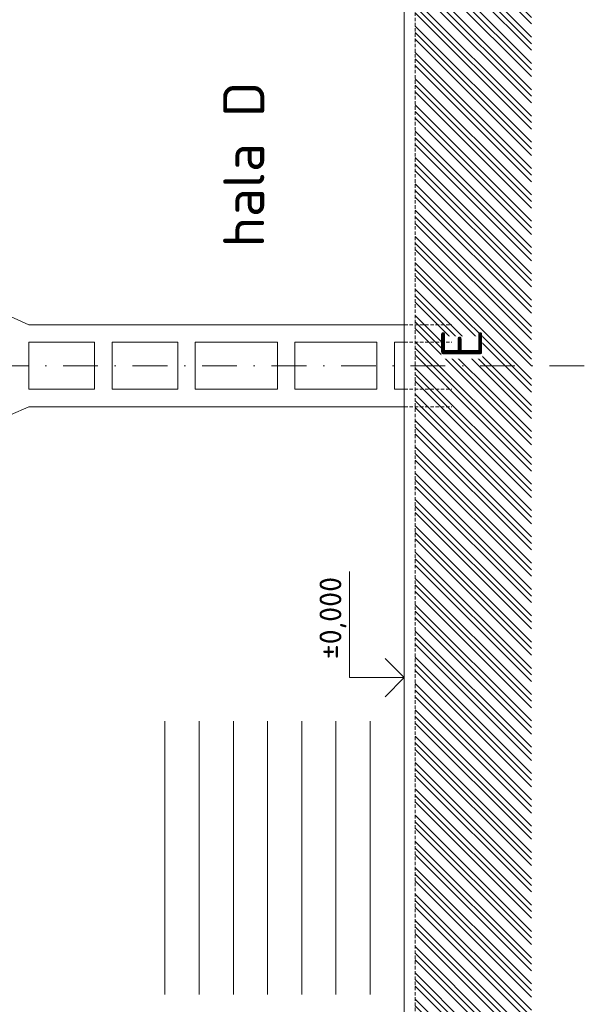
# Model space of a CAD drawing. Header units: millimetres. Extents: x -746391 to 410178, y -169697 to 100555.
# Tile 146 of 179: x 211935 to 222255, y 51627 to 69627. Entities that reach past the tile are written whole.
import ezdxf
from ezdxf.enums import TextEntityAlignment as Align

# ---------------------------------------------------------------- set-up
doc = ezdxf.new("R2010")
doc.units = ezdxf.units.MM
for name, pattern in [('CENTERX2', [101.6, 63.5, -12.7, 12.7, -12.7]), ('DASHDOT', [25.4, 12.7, -6.35, 0, -6.35]), ('HIDDEN', [9.525, 6.35, -3.175])]:
    doc.linetypes.add(name, pattern=pattern)
doc.layers.get('0').update_dxf_attribs({"color": 9})
for name, color, linetype, lineweight in [('A99_N_kce-pohl', 9, 'Continuous', 9), ('A99_N_koty-200-vysk', 9, 'Continuous', 9), ('A99_N_txt-popis-200', 9, 'Continuous', 5), ('A99_S_kce-pohl', 9, 'Continuous', 5), ('A99_S_kce-rez-sil', 9, 'Continuous', 15), ('A99_S_osy', 9, 'CENTERX2', 5), ('A99_S_sraf', 9, 'Continuous', 9)]:
    doc.layers.add(name, color=color, linetype=linetype, lineweight=lineweight)
doc.styles.add('A99_kota', font='isocpeur.ttf', dxfattribs={"height": 2})
doc.styles.add('ad_popis 100', font='isocpeur.ttf', dxfattribs={"height": 200})

# ---------------------------------------------------------------- blocks, each defined once
blk = doc.blocks.new('*U21')
at = {"color": 0, "linetype": 'ByBlock', "lineweight": -2}
blk.add_line((-3, 0), (7, 0), dxfattribs=at)
for points in [[(0, 0), (0, 5), (0, 5), (9.7, 5)], [(-1.75, 1.75), (0, 0), (1.75, 1.75)]]:
    blk.add_lwpolyline(points, dxfattribs=at)
at = {"color": 0, "linetype": 'ByBlock', "lineweight": -2, "style": 'A99_kota'}
for tag, p in [('VYSKA', (9.2, 7.75)), ('POPIS', (9.2, 4.5))]:
    blk.add_attdef(tag, text='', height=2, dxfattribs=at).set_placement(p, align=Align.TOP_RIGHT)

msp = doc.modelspace()

# ---------------------------------------------------------------- hatches: boundary and pattern name
at = {"layer": 'A99_S_sraf', "linetype": 'Continuous', "lineweight": 0}
h = msp.add_hatch(dxfattribs=at)
h.set_pattern_fill('ZEM_PUVODNI', color=256, scale=85)
h.set_pattern_definition([(135, (213305, 600), (-240.4163, -240.4163), []), (135, (213305, 720.2), (-240.4163, -240.4163), []), (135, (213305, 840.4), (-240.4163, -240.4163), [])])
h.paths.add_polyline_path([(219777.4, -17485), (219422.4, -5026.1), (219315.1, -1450.6), (219910.3, -1279.6), (219850, -970), (219850, -600), (219165, -600), (219165, 83650), (221290, 83650), (221290, -17487.5)])

# ---------------------------------------------------------------- linework, layer by layer
at = {"layer": 'A99_N_kce-pohl', "color": 1, "linetype": 'Continuous', "lineweight": 5}
for points in [[(214590, 56805), (214590, 56805), (214590, 51805)], [(215215, 56805), (215215, 56805), (215215, 51805)], [(215840, 56805), (215840, 56805), (215840, 51805)], [(216465, 56805), (216465, 56805), (216465, 51805)], [(217090, 56805), (217090, 56805), (217090, 51805)], [(217715, 56805), (217715, 56805), (217715, 51805)], [(218340, 56805), (218340, 56805), (218340, 51805)]]:
    msp.add_lwpolyline(points, dxfattribs=at)
at = {"layer": 'A99_S_kce-pohl'}
for p, q in [((212105, 64050), (211765.4, 64200)), ((212105, 64050), (218965, 64050)), ((212105, 63730), (213305, 63730)), ((212105, 63730), (212105, 62870)), ((213305, 63730), (213305, 62870)), ((213625, 63730), (213625, 62870)), ((213625, 63730), (214825, 63730)), ((214825, 63730), (214825, 62870)), ((215145, 63730), (215145, 62870)), ((215145, 63730), (216645, 63730)), ((216645, 63730), (216645, 62870)), ((216965, 63730), (216965, 62870)), ((216965, 63730), (218465, 63730)), ((218465, 63730), (218465, 62870)), ((218785, 63730), (218785, 62870)), ((218785, 63730), (218965, 63730)), ((212105, 62870), (213305, 62870)), ((213625, 62870), (214825, 62870)), ((215145, 62870), (216645, 62870)), ((216965, 62870), (218465, 62870)), ((218785, 62870), (218965, 62870)), ((212105, 62550), (211765.4, 62400)), ((212105, 62550), (218965, 62550))]:
    msp.add_line(p, q, dxfattribs=at)
at = {"layer": 'A99_S_kce-rez-sil', "color": 7, "linetype": 'Continuous', "lineweight": 15}
msp.add_line((218965, 26730), (218965, 83650), dxfattribs=at)
at = {"layer": 'A99_S_kce-rez-sil', "color": 7, "linetype": 'HIDDEN', "lineweight": 5, "ltscale": 10}
msp.add_line((219165, -600), (219165, 83650), dxfattribs=at)
for points in [[(218965, 62870), (219835, 62870)], [(218965, 62550), (219835, 62550)]]:
    msp.add_lwpolyline(points, dxfattribs=at)
at = {"layer": 'A99_S_osy', "linetype": 'DASHDOT', "lineweight": 5, "ltscale": 50}
msp.add_lwpolyline([(222254.8, 63300), (202234.8, 63300)], dxfattribs=at)

# ---------------------------------------------------------------- block references
at = {"layer": 'A99_N_koty-200-vysk', "lineweight": 5, "xscale": 200, "yscale": 200, "zscale": 200, "rotation": 90.00000000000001}
msp.add_blockref('*U21', (218965, 57600), dxfattribs=at).add_auto_attribs({'VYSKA': '±0,000'})

# ---------------------------------------------------------------- texts
at = {"layer": 'A99_N_txt-popis-200', "color": 1, "lineweight": 0, "insert": (215655, 65465), "char_height": 750, "width": 2901.888, "attachment_point": 1, "rotation": 90, "style": 'ad_popis 100', "bg_fill": 3, "box_fill_scale": 1, "bg_fill_color": 256, "bg_fill_transparency": 0}
msp.add_mtext('hala D', dxfattribs=at)

# ---------------------------------------------------------------- next in the draw order: texts
at = {"layer": 'A99_N_txt-popis-200', "color": 1, "lineweight": 0, "insert": (219640, 63430), "char_height": 750, "width": 406.225, "attachment_point": 1, "rotation": 90, "style": 'ad_popis 100', "bg_fill": 3, "box_fill_scale": 1, "bg_fill_color": 256, "bg_fill_transparency": 0}
msp.add_mtext('E', dxfattribs=at)

# ---------------------------------------------------------------- next in the draw order: linework, layer by layer
at = {"layer": 'A99_S_kce-rez-sil', "color": 7, "linetype": 'HIDDEN', "lineweight": 5, "ltscale": 10}
for points in [[(218965, 64050), (219835, 64050)], [(218965, 63730), (219835, 63730)]]:
    msp.add_lwpolyline(points, dxfattribs=at)

doc.saveas('drawing.dxf')
